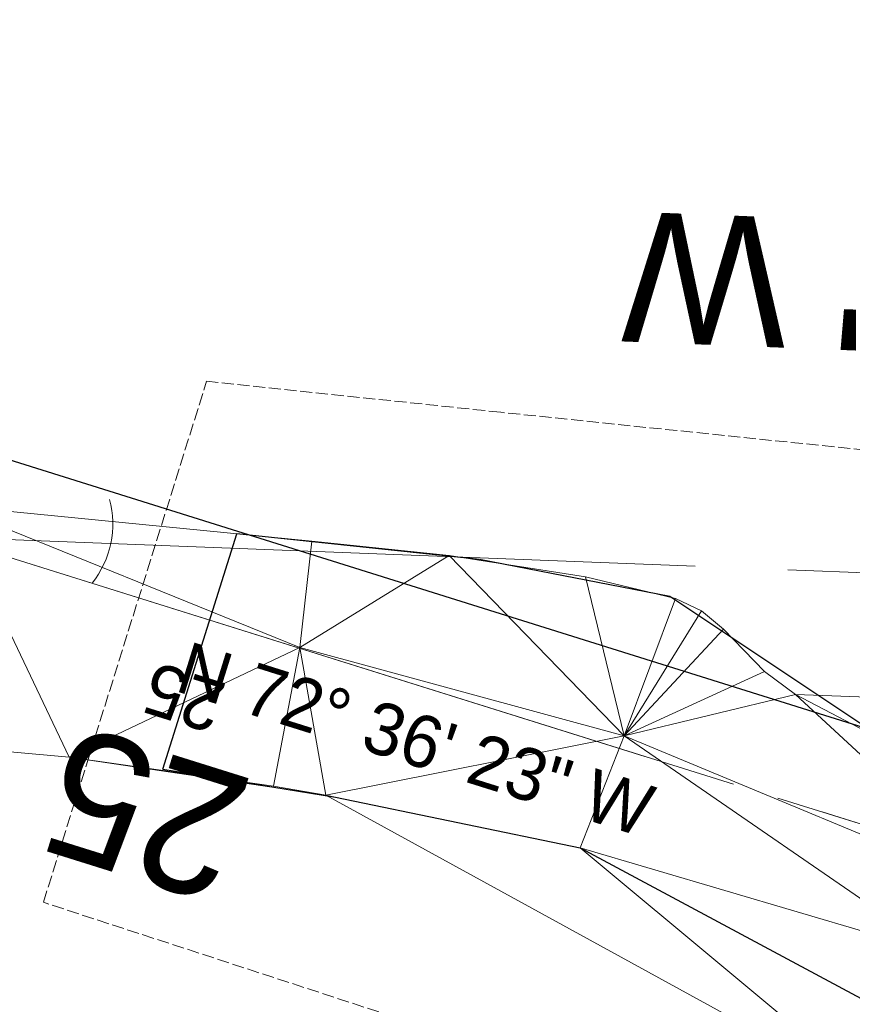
# Model space of a CAD drawing. Extents: x 2399984 to 2508823, y 556481 to 592637.
# Tile 65 of 158: x 2445975 to 2446020, y 557977 to 558030. Entities that reach past the tile are written whole.
import ezdxf
from ezdxf.enums import TextEntityAlignment as Align

# ---------------------------------------------------------------- set-up
doc = ezdxf.new("R2010")
doc.units = 0
doc.header["$MEASUREMENT"] = 0
for name, pattern in [('cl20', [100, 5, -5, 80, -5, 5]), ('cl50', [100, 7.5, -7.5, 70, -7.5, 7.5]), ('constlimit', [0.85, 0.65, -0.1, -0.1])]:
    doc.linetypes.add(name, pattern=pattern)
for name, color, linetype, lineweight in [('DT_X_Triangles', 91, 'Continuous', 0), ('GE_P_CL_20', 7, 'cl20', 13), ('GE_P_CL_50', 7, 'cl50', 13), ('PV_P_EOP', 7, 'Continuous', 30), ('RW_P_Const_Limits', 120, 'constlimit', 0), ('RW_X_CL_20', 6, 'cl20', 0)]:
    doc.layers.add(name, color=color, linetype=linetype, lineweight=lineweight)
doc.layers.add('SC_Scratch2', color=7, linetype='Continuous', lineweight=0, plot=False)
doc.styles.add('Style-font31', font='font31.shx')

msp = doc.modelspace()

# ---------------------------------------------------------------- linework, layer by layer
at = {"layer": 'GE_P_CL_20'}
msp.add_line((2446022.862, 557985.771), (2445970.838, 558002.068), dxfattribs=at)
at = {"layer": 'GE_P_CL_20', "linetype": 'Continuous'}
msp.add_line((2445985.126, 557997.592), (2445984.528, 557995.683), dxfattribs=at)
at = {"layer": 'GE_P_CL_50'}
msp.add_line((2446022.862, 557985.771), (2445970.838, 558002.068), dxfattribs=at)
at = {"layer": 'GE_P_CL_50', "linetype": 'Continuous'}
msp.add_line((2445985.126, 557997.592), (2445983.632, 557992.82), dxfattribs=at)
msp.add_arc((2445974.791, 558002.772), 5.125, 321.3967, 14.8898, dxfattribs=at)
at = {"layer": 'PV_P_EOP'}
for p, q in [((2445982.612, 557989.566), (2445986.582, 558002.238)), ((2445999.644, 558000.856), (2445986.582, 558002.238)), ((2446009.906, 557998.858), (2445999.644, 558000.856)), ((2446021.951, 557990.81), (2446009.906, 557998.858)), ((2445982.612, 557989.566), (2445991.9, 557988.055)), ((2445991.9, 557988.055), (2446005.069, 557985.336)), ((2446005.069, 557985.336), (2446023.438, 557975.479))]:
    msp.add_line(p, q, dxfattribs=at)
at = {"layer": 'RW_P_Const_Limits'}
for p, q in [((2445976.175, 557982.398), (2445984.964, 558010.454)), ((2446000.794, 558008.779), (2445984.964, 558010.454)), ((2446027.207, 558006.041), (2446000.794, 558008.779)), ((2446019.289, 557968.316), (2445976.175, 557982.398))]:
    msp.add_line(p, q, dxfattribs=at)
at = {"layer": 'RW_X_CL_20'}
msp.add_line((2445256.826, 558029.916), (2446030.727, 557999.732), dxfattribs=at)
at = {"layer": 'SC_Scratch2', "color": 4, "linetype": 'Continuous', "lineweight": 30}
msp.add_line((2446024.357, 557990.542), (2445972.333, 558006.839), dxfattribs=at)

# ---------------------------------------------------------------- texts
at = {"layer": 'GE_P_CL_20', "linetype": 'Continuous', "style": 'Style-font31'}
msp.add_text('N 72%%d 36\' 23" W', height=2.8, rotation=342.6065, dxfattribs=at).set_placement((2445996.631, 557992.521), align=Align.TOP_CENTER)
msp.add_text('25', height=2.8, rotation=162.6065, dxfattribs=at).set_placement((2445984.156, 557994.752), align=Align.CENTER)
at = {"layer": 'GE_P_CL_50', "linetype": 'Continuous', "style": 'Style-font31'}
msp.add_text('N 87%%d 45\' 59" W', height=7, rotation=177.7664, dxfattribs=at).set_placement((2446040.28, 558011.31), align=Align.TOP_CENTER)
msp.add_text('25', height=7, rotation=162.6065, dxfattribs=at).set_placement((2445982.7, 557990.492), align=Align.CENTER)

# ---------------------------------------------------------------- meshes
at = {"layer": 'DT_X_Triangles'}
mesh = msp.add_polyface(dxfattribs=at)
corners = [(2445951.262, 557998.786), (2445971.103, 558003.766), (2445963.652, 557991.474), (2445977.567, 557990.22), (2445990.629, 558001.838), (2445989.986, 557996.118), (2445988.564, 557988.656), (2445991.388, 557988.172), (2446007.442, 557991.355), (2445998.018, 558001.063), (2446005.069, 557985.336), (2446021.512, 557971.641), (2446005.36, 557999.919), (2446024.539, 557979.583), (2446023.438, 557975.479), (2446010.21, 557998.746), (2446011.593, 557998.092), (2446012.788, 557997.11), (2446015.001, 557994.821), (2446016.662, 557993.583), (2446028.589, 557982.566), (2446042.468, 557992.635), (2446029.649, 557986.776), (2446034.143, 557968.902), (2446031.576, 557964.913), (2446042.635, 557979.969), (2446038.146, 557974.057), (2446063.698, 557946.635), (2446060.882, 557943.146), (2446070.042, 557955.349), (2446076.349, 557964.231), (2446074.513, 557961.57), (2446072.943, 557959.773)]
mesh.append_faces([[corners[k] for k in face] for face in [(0, 1, 2), (2, 1, 3), (1, 4, 5), (1, 5, 3), (3, 5, 6), (3, 6, 7), (6, 5, 7), (5, 8, 7), (5, 4, 9), (5, 9, 8), (7, 8, 10), (7, 10, 11), (9, 12, 8), (10, 8, 13), (10, 13, 14), (10, 14, 11), (12, 15, 8), (8, 15, 16), (8, 16, 17), (8, 17, 18), (8, 18, 19), (8, 19, 20), (8, 20, 13), (19, 21, 22), (19, 22, 20), (11, 14, 23), (11, 23, 24), (14, 13, 20), (14, 20, 23), (20, 22, 25), (20, 25, 26), (20, 26, 23), (22, 21, 25), (24, 23, 27), (24, 27, 28), (23, 26, 27), (26, 25, 29), (26, 29, 27), (21, 30, 31), (21, 31, 25), (25, 31, 32), (25, 32, 29)]])

doc.saveas('drawing.dxf')
